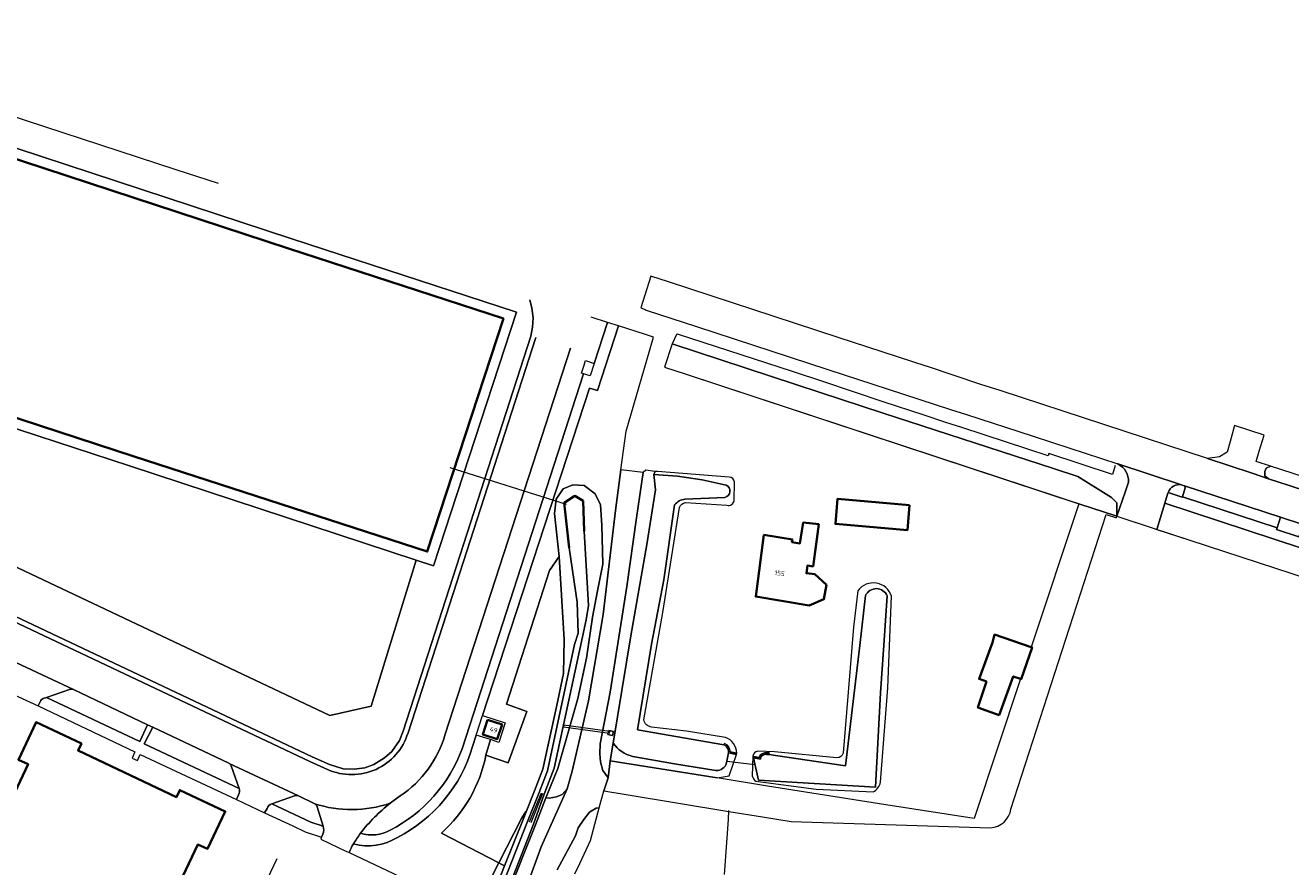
# Model space of a CAD drawing. Extents: x 151587 to 155483, y 462503 to 464608.
# Tile 94 of 236: x 152713 to 152958, y 464207 to 464370. Entities that reach past the tile are written whole.
import ezdxf
from ezdxf.enums import TextEntityAlignment as Align

# ---------------------------------------------------------------- set-up
doc = ezdxf.new("R2010")
doc.units = 0
doc.header["$LTSCALE"] = 0.5
for name, color, linetype, lineweight in [('B-RO-GK-BESCHOEIING-G', 251, 'GK-BESCHOEIING', 35), ('B-RO-GR-BEPLANTING_CULTUUR_BOSPLANTSOEN-GV', 251, 'CONTINUOUS', 18), ('B-RO-GR-GROENVOORZIENING-GV', 251, 'CONTINUOUS', 18), ('B-RO-GR-HAAG-GV', 251, 'CONTINUOUS', 13), ('B-RO-IE-TERREINAFSCHEIDING_KUNSTMATIG_HEKWERK-G', 251, 'IE-TERREINAFSCHEIDING-KUNSTMATIG', 18), ('B-RO-IE-TERREINAFSCHEIDING_KUNSTMATIG_MUUR-GV', 251, 'CONTINUOUS', 18), ('B-RO-KW-KUNSTWERK_DUIKER-G', 251, 'CONTINUOUS', 18), ('B-RO-KW-KUNSTWERK_DUIKER-GV', 251, 'CONTINUOUS', 18), ('B-RO-KW-KUNSTWERK_STUW-GV', 251, 'CONTINUOUS', 18), ('B-RO-OG-BEBOUWING-GV', 6, 'CONTINUOUS', 35), ('B-RO-OG-BEBOUWING-T18', 1, 'CONTINUOUS', 18), ('B-RO-OG-TERREIN_CULTUURSCHEIDING-GV', 251, 'CONTINUOUS', 18), ('B-RO-OG-WATER-GV', 251, 'CONTINUOUS', 18), ('B-RO-OG-WATER_SLOOT-GV', 251, 'CONTINUOUS', 18), ('B-RO-VH-VERHARDING_ASFALT-GV', 251, 'CONTINUOUS', 18), ('B-RO-VH-VERHARDING_BETONSTRAATSTEEN-GV', 251, 'CONTINUOUS', 18), ('B-RO-VH-VERHARDING_FUNDERING_ZAND-GV', 251, 'CONTINUOUS', 18), ('B-RO-VH-VERHARDING_TEGEL-GV', 251, 'CONTINUOUS', 18)]:
    doc.layers.add(name, color=color, linetype=linetype, lineweight=lineweight)
doc.styles.add('NLCS-ISO-M200-T18', font='NLCS-ISO.ttf', dxfattribs={"height": 0.36})
doc.linetypes.add('GK-BESCHOEIING', pattern='A,30,-5,[1,NLCS.SHX,S=1,R=0,X=0,Y=0],-5', length=40)
doc.linetypes.add('IE-TERREINAFSCHEIDING-KUNSTMATIG', pattern='A,4,[82,NLCS.SHX,S=0.75,R=90,X=0,Y=0],4,-2', length=10)

msp = doc.modelspace()

# ---------------------------------------------------------------- linework, layer by layer
at = {"layer": 'B-RO-GK-BESCHOEIING-G', "flags": 128}
for points in [[(152640.117, 464367.335), (152764.266, 464326.544), (152805.728, 464313.027), (152791.018, 464268.032), (152734.441, 464286.42), (152631.82, 464320.003), (152604.637, 464297.611)], [(152821.332, 464271.98), (152821.104, 464277.834), (152819.491, 464278.777), (152817.472, 464277.464), (152818.412, 464268.784)]]:
    msp.add_lwpolyline(points, dxfattribs=at)
at = {"layer": 'B-RO-GR-BEPLANTING_CULTUUR_BOSPLANTSOEN-GV', "flags": 128}
for points in [[(152634.949, 464316.873), (152634.899, 464311.225), (152632.548, 464302.492), (152772.228, 464236.36), (152780.235, 464238.168), (152788.872, 464266.382), (152733.579, 464284.598), (152694.568, 464297.345)], [(152841.006, 464302.288), (152916.816, 464277.273), (152924.169, 464274.846), (152924.169, 464277.438), (152923.144, 464278.464), (152916.595, 464282.515), (152911.895, 464284.076), (152879.037, 464294.8), (152866.906, 464298.79), (152838.341, 464308.186), (152836.824, 464303.668)], [(152826.925, 464231.045), (152830.357, 464251.762), (152833.39, 464269.427), (152835.118, 464279.988), (152834.8, 464282.936), (152834.945, 464283.388), (152834.987, 464283.52), (152833.248, 464283.728), (152832.74, 464283.299), (152831.438, 464274.529), (152829.564, 464261.258), (152826.329, 464240.874), (152824.421, 464230.931), (152824.358, 464228.986), (152824.489, 464227.406), (152824.957, 464225.752), (152825.933, 464224.335), (152826.358, 464227.621)], [(152825.894, 464232.678), (152826.058, 464233.502), (152826.983, 464233.314), (152826.818, 464232.49)], [(152809.212, 464216.471), (152804.88, 464207.892), (152805.33, 464207.659), (152805.962, 464207.332), (152809.561, 464216.311), (152810.152, 464217.796), (152810.038, 464217.864)], [(152804.88, 464207.892), (152778.307, 464155.275), (152749.923, 464098.805), (152733.64, 464066.662), (152732.508, 464064.456), (152731.956, 464063.382), (152734.023, 464066.456), (152734.089, 464066.581), (152748.927, 464094.565), (152760.188, 464115.862), (152772.039, 464138.077), (152788.355, 464170.268), (152796.161, 464186.246), (152802.252, 464198.819), (152804.314, 464203.22), (152805.962, 464207.332), (152805.33, 464207.659)]]:
    msp.add_lwpolyline(points, close=True, dxfattribs=at)
for points in [[(152924.169, 464274.846), (152916.816, 464277.273), (152907.61, 464249.573), (152907.78, 464249.515), (152905.691, 464243.422), (152905.578, 464243.46), (152896.606, 464216.468), (152879.566, 464219.12), (152856.715, 464222.709), (152847.023, 464224.321), (152847.016, 464224.32), (152826.358, 464227.621), (152825.933, 464224.335), (152825.089, 464221.793), (152829.409, 464221.088), (152849.262, 464217.846), (152855.766, 464216.784), (152861.29, 464215.915), (152899.763, 464214.668)], [(152903.706, 464218.311), (152922.095, 464275.183), (152924.06, 464274.524), (152924.169, 464274.846)], [(152804.88, 464207.892), (152809.212, 464216.471), (152810.038, 464217.864), (152810.152, 464217.796), (152811.767, 464221.852), (152813.37, 464226.04), (152815.957, 464238.018), (152817.329, 464244.457), (152817.436, 464251.039), (152816.515, 464267.104), (152814.631, 464264.351), (152806.34, 464238.572), (152810.249, 464237.152), (152806.663, 464227.239), (152802.364, 464228.727)], [(152802.364, 464228.727), (152803.217, 464231.712), (152800.501, 464232.595), (152799.77, 464230.356)], [(152810.234, 464203.415), (152813.035, 464210.995), (152818.06, 464222.233), (152817.105, 464221.14), (152815.999, 464220.641), (152814.574, 464220.425), (152813.943, 464220.449), (152811.911, 464215.23), (152806.435, 464201.545)], [(152824.227, 464218.569), (152823.647, 464218.452), (152822.379, 464217.681), (152821.229, 464216.318), (152820.192, 464214.671), (152819.623, 464213.161), (152816.082, 464206.558)], [(152819.545, 464205.82), (152820.477, 464207.798), (152822.551, 464212.199), (152824.227, 464218.569)], [(152724.775, 464049.515), (152729.567, 464059.828), (152731.956, 464063.382), (152732.508, 464064.456), (152733.64, 464066.662), (152749.923, 464098.805), (152778.307, 464155.275), (152804.88, 464207.892), (152793.753, 464213.654)], [(152793.753, 464213.654), (152804.88, 464207.892)], [(152775.943, 464209.909), (152794.45, 464201.127), (152764.641, 464141.081), (152762.702, 464141.966), (152736.175, 464083.757), (152721.227, 464050.942), (152719.807, 464047.529), (152719.232, 464046.352), (152721.206, 464046.475), (152723.382, 464046.796), (152725.391, 464047.201), (152725.669, 464047.921)]]:
    msp.add_lwpolyline(points, dxfattribs=at)
at = {"layer": 'B-RO-GR-BEPLANTING_CULTUUR_BOSPLANTSOEN-GV'}
for points in [[(152799.77, 464230.356, -0.2066658), (152785.26, 464212.829)], [(152793.753, 464213.654, 0.1631453), (152802.364, 464228.727)], [(152802.364, 464228.727, -0.1631453), (152793.753, 464213.654)], [(152899.763, 464214.668, 0.3487971), (152903.706, 464218.311)], [(152776.795, 464211.584, 0.0440246), (152775.943, 464209.909)], [(152785.26, 464212.829, -0.2078018), (152776.795, 464211.584)]]:
    msp.add_lwpolyline(points, format="xyb", dxfattribs=at)
at = {"layer": 'B-RO-GR-GROENVOORZIENING-GV', "flags": 128}
for points in [[(152797.782, 464229.951), (152821.164, 464302.38), (152820.807, 464302.495), (152821.31, 464304.051), (152821.589, 464304.915), (152823.256, 464304.377), (152825.807, 464312.278), (152822.676, 464313.342)], [(152818.708, 464307.352), (152794.494, 464232.74)], [(152721.946, 464241.405), (152717.513, 464239.856), (152735.543, 464231.334), (152737.059, 464234.599), (152722.732, 464241.393)], [(152738.061, 464234.118), (152736.408, 464230.898), (152754.75, 464222.294), (152753.179, 464226.634)], [(152752.764, 464227.128), (152752.713, 464227.152), (152738.061, 464234.118)], [(152765.392, 464220.855), (152761.042, 464219.32)], [(152761.042, 464219.32), (152768.572, 464215.78), (152770.932, 464214.994), (152769.814, 464218.713)], [(152769.301, 464219.336), (152766.16, 464220.827), (152766.147, 464220.833)], [(152785.834, 464220.827), (152783.861, 464219.433)]]:
    msp.add_lwpolyline(points, dxfattribs=at)
at = {"layer": 'B-RO-GR-GROENVOORZIENING-GV'}
for points in [[(152722.732, 464241.393, 0.1984659), (152721.946, 464241.405)], [(152794.494, 464232.74, -0.1737694), (152785.834, 464220.827)], [(152783.88, 464214.239, 0.1872743), (152797.782, 464229.951)], [(152753.179, 464226.634, 0.2012345), (152752.764, 464227.128)], [(152766.147, 464220.833, 0.2039934), (152765.392, 464220.855)], [(152769.814, 464218.713, 0.1550106), (152769.301, 464219.336)], [(152783.861, 464219.433, 0.0579587), (152778.166, 464213.662)], [(152778.166, 464213.662, 0.2161234), (152783.88, 464214.239)]]:
    msp.add_lwpolyline(points, format="xyb", dxfattribs=at)
at = {"layer": 'B-RO-GR-HAAG-GV', "flags": 128}
for points in [[(152797.782, 464229.951), (152821.164, 464302.38), (152820.807, 464302.495), (152821.31, 464304.051), (152821.589, 464304.915), (152823.256, 464304.377), (152825.807, 464312.278), (152822.676, 464313.342)], [(152818.708, 464307.352), (152794.494, 464232.74)], [(152721.946, 464241.405), (152717.513, 464239.856), (152735.543, 464231.334), (152737.059, 464234.599)], [(152737.059, 464234.599), (152722.732, 464241.393)], [(152752.764, 464227.128), (152752.713, 464227.152), (152738.061, 464234.118), (152736.408, 464230.898), (152754.75, 464222.294)], [(152754.75, 464222.294), (152753.179, 464226.634)], [(152765.392, 464220.855), (152761.042, 464219.32), (152768.572, 464215.78), (152770.932, 464214.994), (152769.814, 464218.713)], [(152769.301, 464219.336), (152766.16, 464220.827), (152766.147, 464220.833)], [(152785.834, 464220.827), (152783.861, 464219.433)]]:
    msp.add_lwpolyline(points, dxfattribs=at)
at = {"layer": 'B-RO-GR-HAAG-GV'}
for points in [[(152722.732, 464241.393, 0.1984659), (152721.946, 464241.405)], [(152794.494, 464232.74, -0.1737694), (152785.834, 464220.827)], [(152783.88, 464214.239, 0.1872743), (152797.782, 464229.951)], [(152753.179, 464226.634, 0.2012345), (152752.764, 464227.128)], [(152766.147, 464220.833, 0.2039934), (152765.392, 464220.855)], [(152769.814, 464218.713, 0.1550106), (152769.301, 464219.336)], [(152783.861, 464219.433, 0.0579587), (152778.166, 464213.662)], [(152778.166, 464213.662, 0.2161234), (152783.88, 464214.239)]]:
    msp.add_lwpolyline(points, format="xyb", dxfattribs=at)
at = {"layer": 'B-RO-IE-TERREINAFSCHEIDING_KUNSTMATIG_HEKWERK-G', "flags": 128}
for points in [[(152841.006, 464302.288), (152930.943, 464272.611)], [(152930.943, 464272.611), (152938.252, 464270.224)], [(152938.252, 464270.224), (152984.333, 464255.168)], [(152848.564, 464207.389), (152849.158, 464216.287), (152849.274, 464218.021)], [(152736.127, 464154.104), (152762.062, 464208.725)], [(152848.431, 464205.662), (152848.564, 464207.389)]]:
    msp.add_lwpolyline(points, dxfattribs=at)
at = {"layer": 'B-RO-IE-TERREINAFSCHEIDING_KUNSTMATIG_MUUR-GV', "flags": 128}
for points in [[(152848.427, 464230.966), (152848.314, 464230.717)], [(152849.21, 464229.143), (152850.712, 464228.815), (152850.771, 464229.082), (152849.493, 464229.362)], [(152856.55, 464228.865), (152856.997, 464228.853), (152857.006, 464229.166), (152856.58, 464229.177)], [(152855.094, 464228.286), (152854.041, 464228.477), (152853.985, 464228.168), (152855.336, 464227.923)]]:
    msp.add_lwpolyline(points, dxfattribs=at)
at = {"layer": 'B-RO-IE-TERREINAFSCHEIDING_KUNSTMATIG_MUUR-GV'}
for points in [[(152848.314, 464230.717, -0.3239285), (152849.21, 464229.143)], [(152849.493, 464229.362, 0.2877311), (152848.427, 464230.966)], [(152856.58, 464229.177, 0.3613778), (152855.094, 464228.286)], [(152855.336, 464227.923, -0.4379001), (152856.55, 464228.865)]]:
    msp.add_lwpolyline(points, format="xyb", dxfattribs=at)
at = {"layer": 'B-RO-KW-KUNSTWERK_DUIKER-G', "flags": 128}
for points in [[(152817.943, 464277.102), (152795.426, 464284.218)], [(152854.28, 464226.861), (152848.875, 464227.463)], [(152813.037, 464221.368), (152810.719, 464215.778)], [(152813.277, 464221.278), (152810.998, 464215.65)]]:
    msp.add_lwpolyline(points, dxfattribs=at)
at = {"layer": 'B-RO-KW-KUNSTWERK_DUIKER-GV', "flags": 128}
msp.add_lwpolyline([(152817.355, 464234.205), (152826.237, 464232.954), (152826.279, 464233.252), (152817.397, 464234.503)], close=True, dxfattribs=at)
at = {"layer": 'B-RO-KW-KUNSTWERK_STUW-GV', "flags": 128}
msp.add_lwpolyline([(152825.894, 464232.678), (152826.818, 464232.49), (152826.983, 464233.314), (152826.058, 464233.502)], close=True, dxfattribs=at)
at = {"layer": 'B-RO-OG-BEBOUWING-GV', "flags": 128}
for points in [[(152884.142, 464277.03), (152870.245, 464278.229), (152869.828, 464273.387), (152883.724, 464272.183)], [(152864.758, 464257.606), (152867.619, 464258.818), (152868.103, 464261.644), (152865.847, 464263.645), (152864.211, 464263.858), (152864.412, 464265.324), (152865.502, 464265.175), (152866.62, 464273.318), (152863.621, 464273.626), (152862.984, 464269.596), (152861.443, 464269.839), (152861.53, 464270.393), (152856.017, 464271.264), (152854.434, 464259.333)], [(152907.61, 464249.573), (152900.539, 464251.998), (152900.125, 464250.504), (152897.556, 464243.424), (152898.988, 464242.937), (152897.339, 464237.91), (152901.42, 464236.45), (152904.151, 464243.936), (152905.578, 464243.46), (152905.691, 464243.422), (152907.78, 464249.515)], [(152735.725, 464155.402), (152742.176, 464169.037), (152729.514, 464175.019), (152746.752, 464211.48), (152748.605, 464210.602), (152752.03, 464217.839), (152743.257, 464221.978), (152742.616, 464220.623), (152723.645, 464229.588), (152724.285, 464230.94), (152715.523, 464235.08), (152712.112, 464227.832), (152713.981, 464226.946), (152696.727, 464190.489), (152684.069, 464196.472), (152677.626, 464182.837)], [(152802.645, 464235.542), (152801.746, 464232.716), (152804.554, 464231.804), (152805.47, 464234.631)]]:
    msp.add_lwpolyline(points, close=True, dxfattribs=at)
at = {"layer": 'B-RO-OG-TERREIN_CULTUURSCHEIDING-GV', "flags": 128}
for points in [[(152750.762, 464339.115), (152742.59, 464341.788), (152684.359, 464360.834)], [(152673.065, 464358.632), (152764.888, 464328.445), (152804.929, 464315.353), (152808.242, 464314.282), (152792.222, 464265.278), (152788.872, 464266.382), (152780.235, 464238.168), (152772.228, 464236.36), (152632.548, 464302.492)], [(152810.811, 464316.665), (152811.246, 464315.032), (152811.474, 464313.154), (152811.381, 464311.39), (152811.02, 464309.653), (152786.374, 464233.336), (152785.677, 464231.523), (152784.21, 464229.447), (152782.797, 464228.189), (152780.713, 464226.884), (152778.995, 464226.297), (152776.947, 464225.99), (152774.778, 464226.045), (152772.154, 464226.881), (152768.813, 464228.409), (152631.218, 464293.477)], [(152631.218, 464293.477), (152768.813, 464228.409), (152772.154, 464226.881), (152774.778, 464226.045), (152776.947, 464225.99), (152778.995, 464226.297), (152780.713, 464226.884), (152782.797, 464228.189), (152784.21, 464229.447), (152785.677, 464231.523), (152786.374, 464233.336), (152811.02, 464309.653), (152811.381, 464311.39), (152811.474, 464313.154), (152811.246, 464315.032), (152810.811, 464316.665)], [(152787.317, 464233.003), (152811.988, 464309.397)], [(152923.815, 464284.656), (152923.292, 464282.942), (152911.032, 464286.962), (152910.888, 464286.53), (152906.972, 464287.812), (152894.221, 464291.988), (152891.163, 464292.99), (152886.983, 464294.36), (152879.061, 464296.987), (152867.566, 464300.798), (152861.529, 464302.799), (152839.357, 464310.051), (152839.165, 464309.977), (152838.341, 464308.186), (152866.906, 464298.79), (152879.037, 464294.8), (152911.895, 464284.076), (152916.595, 464282.515), (152923.144, 464278.464), (152924.169, 464277.438), (152924.169, 464274.846), (152925.733, 464279.48)], [(152630.821, 464292.559), (152671.347, 464273.394), (152709.887, 464255.168), (152768.391, 464227.502), (152771.793, 464225.947)], [(152925.733, 464279.48), (152926.398, 464281.45)], [(152934.05, 464279.473), (152936.786, 464278.546), (152936.805, 464278.604), (152937.371, 464280.34)], [(152936.745, 464280.875), (152936.66, 464280.907)], [(152937.183, 464280.711), (152936.745, 464280.875)], [(153001.575, 464254.993), (153000, 464255.502), (152985.966, 464260.037), (152933.408, 464277.36), (152931.872, 464272.307), (152938.252, 464270.224), (152984.333, 464255.168), (153000, 464250.011), (153001.023, 464249.665), (153001.562, 464253.978)]]:
    msp.add_lwpolyline(points, dxfattribs=at)
for points in [[(152828.426, 464283.846), (152829.401, 464291.292), (152833.394, 464304.994), (152834.731, 464309.432), (152833.156, 464309.944), (152827.95, 464311.621), (152823.87, 464299.116), (152822.366, 464299.607), (152801.729, 464236.361), (152806.1, 464234.953), (152804.875, 464231.173), (152803.217, 464231.712), (152802.364, 464228.727), (152806.663, 464227.239), (152810.249, 464237.152), (152806.34, 464238.572), (152814.631, 464264.351), (152816.515, 464267.104), (152815.61, 464275.384), (152815.906, 464278.145), (152817.254, 464280.134), (152819.158, 464280.896), (152821.296, 464280.822), (152823.453, 464279.177), (152824.476, 464277.063), (152824.74, 464273.126), (152824.925, 464265.612), (152823.917, 464260.483), (152822.92, 464255.352), (152821.76, 464247.453), (152820.085, 464239.648), (152816.226, 464226.152), (152814.135, 464220.941), (152813.943, 464220.449), (152814.574, 464220.425), (152815.999, 464220.641), (152817.105, 464221.14), (152818.06, 464222.233), (152819.004, 464225.641), (152822.149, 464239.234), (152825.009, 464255.863), (152827.398, 464276.001)], [(152953.827, 464284.542), (152952.955, 464284.161), (152952.723, 464283.52), (152952.723, 464282.648), (152953.433, 464282.115), (152957.409, 464280.812), (152973.931, 464275.408), (152989.943, 464270.313), (152990.196, 464270.231), (152991.107, 464272.337), (152974.682, 464277.668), (152958.173, 464283.12)], [(152959.412, 464271.232), (152960.046, 464273.284), (152955.75, 464274.668), (152955.09, 464272.641), (152954.981, 464272.31), (152959.3, 464270.871)]]:
    msp.add_lwpolyline(points, close=True, dxfattribs=at)
at = {"layer": 'B-RO-OG-TERREIN_CULTUURSCHEIDING-GV'}
for points in [[(152926.398, 464281.45, 0.3056999), (152924.34, 464284.963)], [(152936.66, 464280.907, 0.3784951), (152934.05, 464279.473)], [(152937.371, 464280.34, 0.37742), (152937.183, 464280.711)], [(152781.146, 464225.975, 0.2149444), (152787.317, 464233.003)], [(152771.793, 464225.947, 0.2151185), (152781.146, 464225.975)]]:
    msp.add_lwpolyline(points, format="xyb", dxfattribs=at)
at = {"layer": 'B-RO-OG-WATER-GV', "flags": 128}
msp.add_lwpolyline([(152594.055, 464308.686), (152594.95, 464308.291), (152594.31, 464306.842), (152593.402, 464307.243), (152589.979, 464299.675), (152604.637, 464297.611), (152631.82, 464320.003), (152734.441, 464286.42), (152791.018, 464268.032), (152805.728, 464313.027), (152764.266, 464326.544), (152640.117, 464367.335), (152616.603, 464335.554), (152603.089, 464317.29), (152597.35, 464315.969)], close=True, dxfattribs=at)
for points in [[(152806.355, 464202.078), (152811.545, 464215.398), (152813.6, 464221.156), (152815.509, 464226.213), (152821.679, 464254.877), (152822.163, 464257.643), (152821.332, 464271.98), (152821.104, 464277.834), (152819.491, 464278.777), (152817.472, 464277.464), (152818.412, 464268.784), (152819.962, 464258.245), (152820.153, 464252.262), (152819.459, 464250.084), (152814.217, 464225.715), (152812.614, 464221.528), (152810.394, 464215.928)], [(152810.394, 464215.928), (152805.036, 464202.295), (152792.297, 464175.368), (152779.066, 464149.584), (152765.662, 464123.674), (152758.307, 464109.889), (152734.705, 464066.087), (152728.418, 464055.055), (152726.106, 464049.804)]]:
    msp.add_lwpolyline(points, dxfattribs=at)
at = {"layer": 'B-RO-OG-WATER_SLOOT-GV', "flags": 128}
msp.add_lwpolyline([(152638.456, 464368.454), (152640.117, 464367.335), (152764.266, 464326.544), (152805.728, 464313.027), (152791.018, 464268.032), (152734.441, 464286.42), (152631.82, 464320.003), (152604.637, 464297.611), (152606.254, 464296.352), (152632.243, 464317.759), (152634.949, 464316.873), (152694.568, 464297.345), (152733.579, 464284.598), (152788.872, 464266.382), (152792.222, 464265.278), (152808.242, 464314.282), (152804.929, 464315.353), (152764.888, 464328.445), (152673.065, 464358.632), (152639.367, 464369.685)], close=True, dxfattribs=at)
for points in [[(152848.709, 464280.866), (152844.092, 464281.863), (152839.327, 464282.582), (152834.8, 464282.936), (152835.118, 464279.988), (152833.39, 464269.427), (152830.357, 464251.762), (152826.925, 464231.045)], [(152849.341, 464282.432), (152835.474, 464283.483), (152834.987, 464283.52), (152834.945, 464283.388), (152834.8, 464282.936), (152839.327, 464282.582), (152844.092, 464281.863), (152848.709, 464280.866)], [(152813.943, 464220.449), (152814.135, 464220.941), (152816.226, 464226.152), (152820.085, 464239.648), (152821.76, 464247.453), (152822.92, 464255.352), (152823.917, 464260.483), (152824.925, 464265.612), (152824.74, 464273.126), (152824.476, 464277.063), (152823.453, 464279.177), (152821.296, 464280.822), (152819.158, 464280.896), (152817.254, 464280.134), (152815.906, 464278.145), (152815.61, 464275.384), (152816.515, 464267.104), (152817.436, 464251.039), (152817.329, 464244.457), (152815.957, 464238.018), (152813.37, 464226.04), (152811.767, 464221.852), (152810.152, 464217.796), (152809.561, 464216.311), (152805.962, 464207.332), (152804.314, 464203.22)], [(152850.255, 464277.827), (152850.319, 464281.42)], [(152805.036, 464202.295), (152810.394, 464215.928), (152812.614, 464221.528), (152814.217, 464225.715), (152819.459, 464250.084), (152820.153, 464252.262), (152819.962, 464258.245), (152818.412, 464268.784), (152817.472, 464277.464), (152819.491, 464278.777), (152821.104, 464277.834), (152821.332, 464271.98), (152822.163, 464257.643), (152821.679, 464254.877), (152815.509, 464226.213), (152813.6, 464221.156), (152811.545, 464215.398), (152806.355, 464202.078)], [(152848.475, 464278.501), (152840.779, 464278.177)], [(152840.779, 464278.177), (152848.475, 464278.501)], [(152840.884, 464277.524), (152848.882, 464276.992)], [(152838.783, 464277.048), (152836.733, 464262.571), (152834.323, 464250.16), (152831.635, 464233.608), (152848.314, 464230.717), (152848.427, 464230.966)], [(152848.314, 464230.717), (152831.635, 464233.608), (152834.323, 464250.16), (152836.733, 464262.571), (152838.783, 464277.048)], [(152832.854, 464235.521), (152836.485, 464256.254), (152839.726, 464276.57)], [(152874.17, 464260.463), (152873.341, 464253.417), (152871.303, 464229.067)], [(152879.824, 464259.47), (152879.141, 464249.951), (152878.549, 464240.751), (152877.566, 464222.508), (152854.959, 464223.857), (152853.985, 464228.168), (152854.041, 464228.477), (152855.094, 464228.286)], [(152855.336, 464227.923), (152853.985, 464228.168), (152854.959, 464223.857), (152877.566, 464222.508), (152878.549, 464240.751), (152879.141, 464249.951), (152879.824, 464259.47)], [(152875.629, 464259.525), (152874.525, 464249.919), (152871.773, 464226.631), (152856.997, 464228.853), (152856.55, 464228.865)], [(152856.997, 464228.853), (152871.773, 464226.631), (152874.525, 464249.919), (152875.629, 464259.525)], [(152878.551, 464223.484), (152879.951, 464241.731), (152880.664, 464259.405)], [(152848.593, 464232.149), (152841.084, 464233.352), (152834.34, 464234.145)], [(152826.925, 464231.045), (152826.358, 464227.621)], [(152826.358, 464227.621), (152847.016, 464224.32), (152847.023, 464224.321), (152849.323, 464224.738), (152850.712, 464228.815), (152849.21, 464229.143), (152848.824, 464227.204)], [(152848.824, 464227.204), (152849.21, 464229.143)], [(152849.493, 464229.362), (152850.771, 464229.082)], [(152870.12, 464228.202), (152858.057, 464229.359), (152854.827, 464229.489)], [(152856.58, 464229.177), (152857.006, 464229.166), (152856.997, 464228.853)], [(152846.766, 464225.759), (152838.759, 464227.062), (152830.698, 464228.469)], [(152830.698, 464228.469), (152838.759, 464227.062), (152846.766, 464225.759)], [(152853.854, 464228.549), (152853.784, 464224.7)], [(152854.471, 464223.663), (152866.139, 464222.147), (152877.123, 464221.606)], [(152726.833, 464048.38), (152730.896, 464056.677), (152732.688, 464059.711), (152734.927, 464063.503), (152736.031, 464065.372), (152737.088, 464067.495), (152752.551, 464094.082), (152760.354, 464108.599), (152766.399, 464120.069), (152777.77, 464143.902), (152778.947, 464146.541), (152779.391, 464147.392), (152793.694, 464173.933), (152802.978, 464193.991), (152806.435, 464201.545), (152811.911, 464215.23), (152813.943, 464220.449)]]:
    msp.add_lwpolyline(points, dxfattribs=at)
at = {"layer": 'B-RO-OG-WATER_SLOOT-GV'}
for points in [[(152850.319, 464281.42, 0.3979451), (152849.341, 464282.432)], [(152848.709, 464280.866, -0.7350103), (152848.475, 464278.501)], [(152848.475, 464278.501, 0.7350103), (152848.709, 464280.866)], [(152840.779, 464278.177, 0.1940249), (152838.783, 464277.048)], [(152838.783, 464277.048, -0.1940249), (152840.779, 464278.177)], [(152839.726, 464276.57, -0.273956), (152840.884, 464277.524)], [(152848.882, 464276.992, 0.4288298), (152850.255, 464277.827)], [(152880.664, 464259.405, 0.6183612), (152874.17, 464260.463)], [(152875.629, 464259.525, -0.6576723), (152879.824, 464259.47)], [(152879.824, 464259.47, 0.6576723), (152875.629, 464259.525)], [(152834.34, 464234.145, -0.3291646), (152832.854, 464235.521)], [(152830.698, 464228.469, -0.1871081), (152826.925, 464231.045)], [(152826.925, 464231.045, 0.1871081), (152830.698, 464228.469)], [(152850.771, 464229.082, 0.3210515), (152848.593, 464232.149)], [(152849.21, 464229.143, 0.3239285), (152848.314, 464230.717)], [(152848.427, 464230.966, -0.2877311), (152849.493, 464229.362)], [(152854.827, 464229.489, 0.2964621), (152853.854, 464228.549)], [(152855.094, 464228.286, -0.3613778), (152856.58, 464229.177)], [(152856.55, 464228.865, 0.4379001), (152855.336, 464227.923)], [(152871.303, 464229.067, -0.3552444), (152870.12, 464228.202)], [(152848.824, 464227.204, -0.3571265), (152846.766, 464225.759)], [(152846.766, 464225.759, 0.3571265), (152848.824, 464227.204)], [(152853.784, 464224.7, 0.1745915), (152854.471, 464223.663)], [(152877.123, 464221.606, 0.213819), (152878.551, 464223.484)]]:
    msp.add_lwpolyline(points, format="xyb", dxfattribs=at)
at = {"layer": 'B-RO-VH-VERHARDING_ASFALT-GV', "flags": 128}
for points in [[(152973.931, 464275.408), (152957.409, 464280.812), (152953.433, 464282.115), (152950.276, 464283.15), (152941.636, 464285.993), (152941.622, 464285.998), (152901.597, 464299.169), (152897.886, 464300.324), (152887.602, 464303.752), (152887.564, 464303.765), (152870.383, 464309.397), (152837.614, 464320.14), (152834.209, 464321.228), (152832.231, 464315.096), (152833.078, 464314.77), (152833.289, 464314.679), (152842.981, 464311.487), (152868.36, 464303.222), (152880.01, 464299.428), (152892.045, 464295.508), (152895.107, 464294.511), (152907.807, 464290.375), (152911.742, 464289.094), (152924.34, 464284.963), (152936.66, 464280.907), (152936.745, 464280.875), (152937.183, 464280.711), (152955.75, 464274.668), (152960.046, 464273.284)], [(152811.988, 464309.397), (152787.317, 464233.003)], [(152794.494, 464232.74), (152818.708, 464307.352)], [(152771.793, 464225.947), (152768.391, 464227.502), (152709.887, 464255.168), (152707.198, 464248.694), (152708.614, 464248.029), (152722.732, 464241.393)], [(152722.732, 464241.393), (152737.059, 464234.599), (152738.061, 464234.118), (152752.713, 464227.152), (152752.764, 464227.128), (152766.147, 464220.833), (152766.16, 464220.827), (152769.301, 464219.336)], [(152783.861, 464219.433), (152785.834, 464220.827)]]:
    msp.add_lwpolyline(points, dxfattribs=at)
at = {"layer": 'B-RO-VH-VERHARDING_ASFALT-GV'}
for points in [[(152787.317, 464233.003, -0.2149444), (152781.146, 464225.975)], [(152785.834, 464220.827, 0.1737694), (152794.494, 464232.74)], [(152781.146, 464225.975, -0.2151185), (152771.793, 464225.947)], [(152769.301, 464219.336, 0.161882), (152783.861, 464219.433)]]:
    msp.add_lwpolyline(points, format="xyb", dxfattribs=at)
at = {"layer": 'B-RO-VH-VERHARDING_BETONSTRAATSTEEN-GV', "flags": 128}
msp.add_lwpolyline([(152953.827, 464284.542), (152951.025, 464285.457), (152951.621, 464287.411), (152951.634, 464287.453), (152952.619, 464290.498), (152946.838, 464292.389), (152946.059, 464289.271), (152945.466, 464287.268), (152943.938, 464286.313), (152941.636, 464285.993), (152950.276, 464283.15), (152953.433, 464282.115), (152952.723, 464282.648), (152952.723, 464283.52), (152952.955, 464284.161)], close=True, dxfattribs=at)
for points in [[(152936.66, 464280.907), (152924.34, 464284.963)], [(152926.398, 464281.45), (152925.733, 464279.48), (152924.169, 464274.846), (152930.943, 464272.611), (152931.872, 464272.307), (152933.408, 464277.36), (152933.936, 464279.097), (152934.05, 464279.473)], [(152937.371, 464280.34), (152936.805, 464278.604), (152955.09, 464272.641)], [(152955.09, 464272.641), (152955.75, 464274.668), (152937.183, 464280.711)], [(152722.732, 464241.393), (152708.614, 464248.029)], [(152710.865, 464241.68), (152710.461, 464240.781), (152715.92, 464238.221), (152716.346, 464239.129)], [(152717.513, 464239.856), (152721.946, 464241.405)], [(152716.863, 464239.642), (152717.513, 464239.856)], [(152766.147, 464220.833), (152752.764, 464227.128)], [(152753.179, 464226.634), (152754.75, 464222.294)], [(152754.616, 464221.051), (152754.191, 464220.131), (152759.63, 464217.588), (152760.099, 464218.395)], [(152761.042, 464219.32), (152765.392, 464220.855)], [(152769.814, 464218.713), (152770.932, 464214.994)], [(152770.877, 464213.431), (152770.614, 464212.899), (152770.492, 464212.513), (152775.303, 464210.174), (152775.943, 464209.909)]]:
    msp.add_lwpolyline(points, dxfattribs=at)
at = {"layer": 'B-RO-VH-VERHARDING_BETONSTRAATSTEEN-GV'}
for points in [[(152924.34, 464284.963, -0.3056999), (152926.398, 464281.45)], [(152934.05, 464279.473, -0.3784951), (152936.66, 464280.907)], [(152937.183, 464280.711, -0.37742), (152937.371, 464280.34)], [(152721.946, 464241.405, -0.1984659), (152722.732, 464241.393)], [(152716.346, 464239.129, -0.2038805), (152716.863, 464239.642)], [(152752.764, 464227.128, -0.2012345), (152753.179, 464226.634)], [(152754.75, 464222.294, -0.2092547), (152754.616, 464221.051)], [(152760.099, 464218.395, -0.2387565), (152761.042, 464219.32)], [(152765.392, 464220.855, -0.2039934), (152766.147, 464220.833)], [(152783.861, 464219.433, -0.161882), (152769.301, 464219.336)], [(152769.301, 464219.336, -0.1550106), (152769.814, 464218.713)], [(152778.166, 464213.662, -0.0579587), (152783.861, 464219.433)], [(152770.932, 464214.994, -0.1887536), (152770.877, 464213.431)], [(152775.943, 464209.909, -0.0440246), (152776.795, 464211.584)], [(152776.795, 464211.584, -0.0308574), (152778.166, 464213.662)]]:
    msp.add_lwpolyline(points, format="xyb", dxfattribs=at)
at = {"layer": 'B-RO-VH-VERHARDING_FUNDERING_ZAND-GV', "flags": 128}
msp.add_lwpolyline([(152816.082, 464206.558), (152819.623, 464213.161), (152820.192, 464214.671), (152821.229, 464216.318), (152822.379, 464217.681), (152823.647, 464218.452), (152824.227, 464218.569), (152825.089, 464221.793), (152825.933, 464224.335), (152824.957, 464225.752), (152824.489, 464227.406), (152824.358, 464228.986), (152824.421, 464230.931), (152826.329, 464240.874), (152829.564, 464261.258), (152831.438, 464274.529), (152832.74, 464283.299), (152828.426, 464283.846), (152827.398, 464276.001), (152825.009, 464255.863), (152822.149, 464239.234), (152819.004, 464225.641), (152818.06, 464222.233), (152813.035, 464210.995), (152810.234, 464203.415)], dxfattribs=at)
at = {"layer": 'B-RO-VH-VERHARDING_TEGEL-GV', "flags": 128}
for points in [[(152799.77, 464230.356), (152800.501, 464232.595), (152801.729, 464236.361), (152822.366, 464299.607), (152823.87, 464299.116), (152827.95, 464311.621), (152825.807, 464312.278), (152823.256, 464304.377), (152822.475, 464301.956), (152821.839, 464302.162), (152821.164, 464302.38), (152797.782, 464229.951)], [(152971.76, 464267.205), (152959.412, 464271.232), (152959.3, 464270.871), (152954.981, 464272.31), (152955.09, 464272.641), (152936.805, 464278.604), (152936.786, 464278.546), (152934.05, 464279.473), (152933.936, 464279.097), (152933.408, 464277.36), (152985.966, 464260.037), (153000, 464255.502), (153001.575, 464254.993)], [(152716.346, 464239.129), (152715.92, 464238.221), (152734.585, 464229.365), (152734.038, 464228.137), (152735.078, 464227.706), (152735.625, 464228.867), (152754.191, 464220.131)], [(152754.75, 464222.294), (152736.408, 464230.898), (152738.061, 464234.118), (152737.059, 464234.599), (152735.543, 464231.334), (152717.513, 464239.856), (152716.863, 464239.642)], [(152754.191, 464220.131), (152754.616, 464221.051)], [(152770.932, 464214.994), (152768.572, 464215.78), (152761.042, 464219.32)], [(152760.099, 464218.395), (152759.63, 464217.588), (152765.06, 464215.038)], [(152765.06, 464215.038), (152767.457, 464213.912), (152770.614, 464212.899), (152770.877, 464213.431)]]:
    msp.add_lwpolyline(points, dxfattribs=at)
at = {"layer": 'B-RO-VH-VERHARDING_TEGEL-GV'}
for points in [[(152716.863, 464239.642, 0.2038805), (152716.346, 464239.129)], [(152797.782, 464229.951, -0.1872743), (152783.88, 464214.239)], [(152785.26, 464212.829, 0.2066658), (152799.77, 464230.356)], [(152754.616, 464221.051, 0.2092547), (152754.75, 464222.294)], [(152761.042, 464219.32, 0.2387565), (152760.099, 464218.395)], [(152770.877, 464213.431, 0.1887536), (152770.932, 464214.994)], [(152783.88, 464214.239, -0.2161234), (152778.166, 464213.662)], [(152778.166, 464213.662, 0.0308574), (152776.795, 464211.584)], [(152776.795, 464211.584, 0.2078018), (152785.26, 464212.829)]]:
    msp.add_lwpolyline(points, format="xyb", dxfattribs=at)

# ---------------------------------------------------------------- texts
at = {"layer": 'B-RO-OG-BEBOUWING-T18', "style": 'NLCS-ISO-M200-T18'}
for s, rotation, p in [('155', 352.4, (152859.069, 464263.854)), ('49', 342, (152803.87, 464233.63))]:
    msp.add_text(s, height=0.9, rotation=rotation, dxfattribs=at).set_placement(p, align=Align.MIDDLE)

doc.saveas('drawing.dxf')
